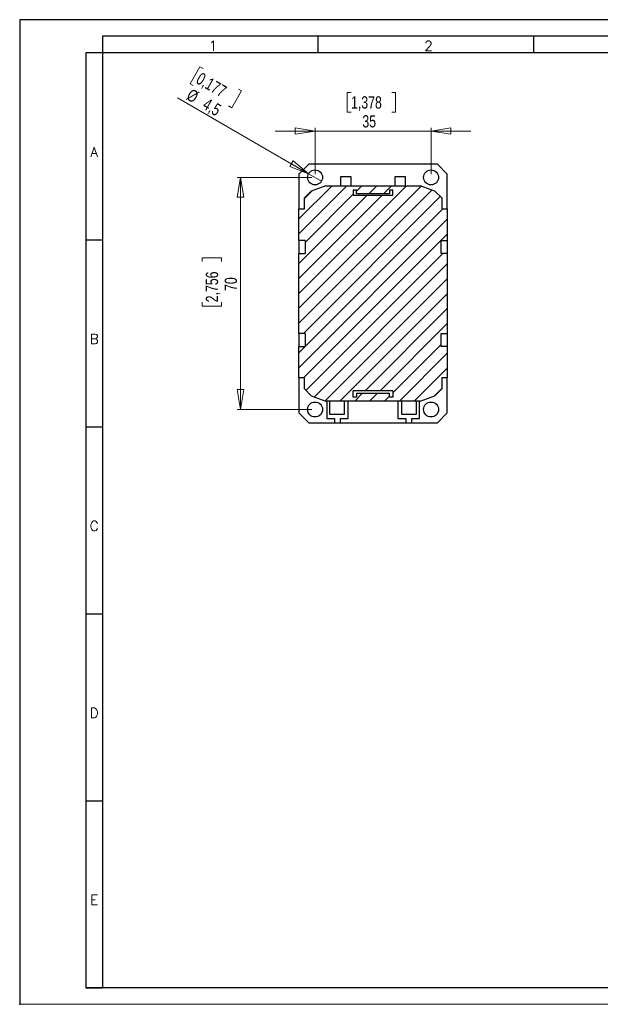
# Model space of a CAD drawing. Header units: millimetres. Extents: x 0 to 420, y 0 to 297.
# Tile 1 of 16: x 0 to 175, y 0 to 297. Entities that reach past the tile are written whole.
import ezdxf

# ---------------------------------------------------------------- set-up
doc = ezdxf.new("R2010")
doc.units = ezdxf.units.MM
doc.header["$PDSIZE"] = -1
doc.layers.add('FORMATO', color=7, linetype='Continuous')
doc.styles.add('SLDTEXTSTYLE0', font='ROMANS')
doc.styles.add('SLDTEXTSTYLE3', font='TXT', dxfattribs={"width": 0.75})
doc.dimstyles.new('SLDDIMSTYLE0', dxfattribs={"dimtxt": 3.704167, "dimasz": 6, "dimexe": 0, "dimexo": 0.0625, "dimgap": 0.926042, "dimtad": 1, "dimdec": 1, "dimrnd": 1e-09, "dimzin": 12, "dimdsep": 46, "dimtxsty": 'SLDTEXTSTYLE3', "dimblk1": 'CLOSED', "dimblk2": 'CLOSED', "dimsah": 1, "dimcen": 0.09, "dimadec": 0, "dimazin": 3, "dimtfac": 1, "dimtdec": 1, "dimtofl": 0, "dimtmove": 0, "dimatfit": 3, "dimldrblk": 'CLOSED', "dimfxl": 0, "dimfrac": 2, "dimtolj": 1, "dimtzin": 12, "dimarcsym": 0})
doc.dimstyles.new('SLDDIMSTYLE1', dxfattribs={"dimtxt": 3.704167, "dimasz": 6, "dimexe": 0, "dimexo": 0.0625, "dimgap": 0.926042, "dimtad": 1, "dimdec": 1, "dimrnd": 1e-09, "dimzin": 12, "dimdsep": 46, "dimtxsty": 'SLDTEXTSTYLE3', "dimblk1": 'CLOSED', "dimblk2": 'CLOSED', "dimsah": 1, "dimcen": 0.09, "dimadec": 0, "dimazin": 3, "dimtfac": 1, "dimtdec": 1, "dimtmove": 0, "dimatfit": 0, "dimldrblk": 'CLOSED', "dimfxl": 0, "dimfrac": 2, "dimtolj": 1, "dimtzin": 12, "dimarcsym": 0})
doc.dimstyles.new('SLDDIMSTYLE2', dxfattribs={"dimtxt": 3.704167, "dimasz": 6, "dimexe": 0, "dimexo": 0.0625, "dimgap": 0.926042, "dimtad": 1, "dimdec": 1, "dimrnd": 1e-09, "dimzin": 12, "dimdsep": 46, "dimtxsty": 'SLDTEXTSTYLE3', "dimblk1": 'NONE', "dimblk2": 'CLOSED', "dimsah": 1, "dimcen": 0, "dimadec": 0, "dimazin": 3, "dimtfac": 1, "dimtdec": 1, "dimtmove": 0, "dimatfit": 3, "dimldrblk": 'NONE', "dimfxl": 0, "dimfrac": 2, "dimtolj": 1, "dimtzin": 12, "dimarcsym": 0})

# ---------------------------------------------------------------- blocks, each defined once
blk = doc.blocks.new('_CLOSED')
at = {"color": 0, "linetype": 'ByBlock', "lineweight": -2}
for p, q in [((-1, 0.166667), (0, 0)), ((-1, 0.166667), (-1, -0.166667)), ((0, 0), (-1, -0.166667)), ((0, 0), (-1, 0))]:
    blk.add_line(p, q, dxfattribs=at)
blk = doc.blocks.new('_D_3')
at = {"color": 7, "linetype": 'Continuous', "lineweight": 18}
for p, q in [((88.14, 249.42), (65.64, 249.42)), ((66.64, 249.42), (66.64, 179.42)), ((55.06, 224.06), (55.06, 225.19)), ((55.06, 225.19), (60.95, 225.19)), ((60.95, 225.19), (60.95, 224.06)), ((55.06, 211.75), (55.06, 210.62)), ((60.95, 210.62), (60.95, 211.75)), ((55.06, 210.62), (60.95, 210.62)), ((88.14, 179.42), (65.64, 179.42))]:
    blk.add_line(p, q, dxfattribs=at)
at = {"color": 7, "linetype": 'Continuous', "lineweight": 18, "xscale": 6, "yscale": 6}
for p, rotation in [((66.64, 249.42, 28.24), 90.00000000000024), ((66.64, 179.42, 28.24), 270.0000000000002)]:
    blk.add_blockref('_CLOSED', p, dxfattribs=dict(at, rotation=rotation))
at = {"color": 7, "linetype": 'Continuous', "lineweight": 18, "char_height": 3.704, "attachment_point": 1, "rotation": 90, "style": 'SLDTEXTSTYLE3'}
for s, insert in [('2,756', (56.17, 211.75)), ('70', (61.86, 215.17))]:
    blk.add_mtext(s, dxfattribs=dict(at, insert=insert))
blk = doc.blocks.new('_D_4')
at = {"color": 7, "linetype": 'Continuous', "lineweight": 18}
for p, q in [((99.99, 275), (98.86, 275)), ((98.86, 275), (98.86, 269.11)), ((112.3, 275), (113.43, 275)), ((113.43, 275), (113.43, 269.11)), ((98.86, 269.11), (99.99, 269.11)), ((113.43, 269.11), (112.3, 269.11)), ((89.14, 250.42), (89.14, 264.42)), ((124.14, 250.42), (124.14, 264.42)), ((89.14, 263.42), (77.14, 263.42)), ((89.14, 263.42), (124.14, 263.42)), ((124.14, 263.42), (136.14, 263.42))]:
    blk.add_line(p, q, dxfattribs=at)
at = {"color": 7, "linetype": 'Continuous', "lineweight": 18, "xscale": 6, "yscale": 6}
blk.add_blockref('_CLOSED', (89.14, 263.42, 28.24), dxfattribs=at)
at = {"color": 7, "linetype": 'Continuous', "lineweight": 18, "xscale": 6, "yscale": 6, "rotation": 180.0000000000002}
blk.add_blockref('_CLOSED', (124.14, 263.42, 28.24), dxfattribs=at)
at = {"color": 7, "linetype": 'Continuous', "lineweight": 18, "char_height": 3.704, "attachment_point": 1, "style": 'SLDTEXTSTYLE3'}
for s, insert in [('1,378', (99.99, 273.89)), ('35', (103.41, 268.2))]:
    blk.add_mtext(s, dxfattribs=dict(at, insert=insert))
blk = doc.blocks.new('_D_5')
at = {"color": 7, "linetype": 'Continuous', "lineweight": 18}
for p, q in [((54.35, 282.8), (51.4, 277.7)), ((55.32, 282.23), (54.35, 282.8)), ((51.4, 277.7), (52.38, 277.13)), ((87.19, 250.55), (47.62, 273.4)), ((66.96, 275.51), (64.02, 270.41)), ((65.99, 276.08), (66.96, 275.51)), ((64.02, 270.41), (63.04, 270.98)), ((87.19, 250.55), (91.09, 248.3))]:
    blk.add_line(p, q, dxfattribs=at)
at = {"color": 7, "linetype": 'Continuous', "lineweight": 18, "xscale": 6, "yscale": 6, "rotation": 330.0000000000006}
blk.add_blockref('_CLOSED', (87.19, 250.55, 28.24), dxfattribs=at)
at = {"color": 7, "linetype": 'Continuous', "lineweight": 18, "char_height": 3.704, "attachment_point": 1, "rotation": 330, "style": 'SLDTEXTSTYLE3'}
for s, insert in [('0,177', (54.77, 281.27)), ('%%c', (51.87, 276.37)), ('4,5', (56.71, 273.58))]:
    blk.add_mtext(s, dxfattribs=dict(at, insert=insert))
blk = doc.blocks.new('_NONE')

msp = doc.modelspace()

# ---------------------------------------------------------------- hatches: boundary and pattern name
at = {"linetype": 'Continuous', "lineweight": 18}
h = msp.add_hatch(dxfattribs=at)
h.set_pattern_fill('ANSI31', style=0)
h.paths.add_polyline_path([(85.94, 188.95), (85.94, 185.62), (87.97, 183.59), (92.42, 181.92), (120.86, 181.92), (125.31, 183.59), (127.34, 185.62), (127.34, 188.95), (129.04, 188.95), (129.04, 198.47), (127.14, 198.47), (127.14, 202.37), (129.04, 202.37), (129.04, 226.47), (127.14, 226.47), (127.14, 230.37), (129.04, 230.37), (129.04, 239.9), (127.34, 239.9), (127.34, 243.22), (125.31, 245.25), (120.86, 246.92), (92.42, 246.92), (87.97, 245.25), (85.94, 243.22), (85.94, 239.9), (84.24, 239.9), (84.24, 230.37), (86.14, 230.37), (86.14, 226.47), (84.24, 226.47), (84.24, 202.37), (86.14, 202.37), (86.14, 198.47), (84.24, 198.47), (84.24, 188.95)], flags=0)
h.paths.add_polyline_path([(101.64, 184.32), (101.64, 183.12), (100.64, 183.12), (100.64, 185.08), (112.64, 185.08), (112.64, 183.12), (111.64, 183.12), (111.64, 184.32)], flags=0)
h.paths.add_polyline_path([(111.64, 244.52), (111.64, 245.72), (112.64, 245.72), (112.64, 244.05), (100.64, 244.05), (100.64, 245.72), (101.64, 245.72), (101.64, 244.52)], flags=0)

# ---------------------------------------------------------------- linework, layer by layer
at = {"color": 7, "linetype": 'Continuous', "lineweight": 25}
for p, q in [((87.24, 253.42), (84.24, 250.42)), ((126.04, 253.42), (87.24, 253.42)), ((129.04, 250.42), (126.04, 253.42)), ((84.24, 250.42), (84.24, 239.9)), ((100.04, 249.62), (96.84, 249.62)), ((96.84, 249.62), (96.84, 246.92)), ((100.04, 246.92), (100.04, 249.62)), ((116.44, 249.62), (113.24, 249.62)), ((113.24, 249.62), (113.24, 246.92)), ((116.44, 246.92), (116.44, 249.62)), ((129.04, 239.9), (129.04, 250.42)), ((92.42, 246.92), (87.97, 245.25)), ((92.42, 246.92), (120.86, 246.92)), ((125.31, 245.25), (120.86, 246.92)), ((87.97, 245.25), (85.94, 243.22)), ((100.64, 245.72), (101.64, 245.72)), ((100.64, 245.72), (100.64, 244.05)), ((100.64, 244.05), (112.64, 244.05)), ((101.64, 244.52), (101.64, 245.72)), ((111.64, 244.52), (101.64, 244.52)), ((111.64, 245.72), (112.64, 245.72)), ((111.64, 245.72), (111.64, 244.52)), ((112.64, 244.05), (112.64, 245.72)), ((127.34, 243.22), (125.31, 245.25)), ((85.94, 239.9), (85.94, 243.22)), ((127.34, 243.22), (127.34, 239.9)), ((84.24, 230.37), (84.24, 239.9)), ((84.24, 239.9), (85.94, 239.9)), ((127.34, 239.9), (129.04, 239.9)), ((129.04, 239.9), (129.04, 230.37)), ((86.14, 230.37), (84.24, 230.37)), ((84.24, 230.37), (84.24, 226.47)), ((86.14, 230.37), (86.14, 226.47)), ((127.14, 226.47), (127.14, 230.37)), ((127.14, 230.37), (129.04, 230.37)), ((129.04, 230.37), (129.04, 226.47)), ((84.24, 202.37), (84.24, 226.47)), ((84.24, 226.47), (86.14, 226.47)), ((129.04, 226.47), (127.14, 226.47)), ((129.04, 226.47), (129.04, 202.37)), ((86.14, 202.37), (84.24, 202.37)), ((84.24, 202.37), (84.24, 198.47)), ((86.14, 202.37), (86.14, 198.47)), ((127.14, 202.37), (129.04, 202.37)), ((127.14, 198.47), (127.14, 202.37)), ((129.04, 202.37), (129.04, 198.47)), ((84.24, 188.95), (84.24, 198.47)), ((84.24, 198.47), (86.14, 198.47)), ((129.04, 198.47), (127.14, 198.47)), ((129.04, 198.47), (129.04, 188.95)), ((85.94, 188.95), (84.24, 188.95)), ((84.24, 188.95), (84.24, 178.42)), ((85.94, 185.62), (85.94, 188.95)), ((129.04, 188.95), (127.34, 188.95)), ((127.34, 188.95), (127.34, 185.62)), ((129.04, 178.42), (129.04, 188.95)), ((85.94, 185.62), (87.97, 183.59)), ((112.64, 185.08), (100.64, 185.08)), ((100.64, 183.12), (100.64, 185.08)), ((101.64, 184.32), (111.64, 184.32)), ((101.64, 184.32), (101.64, 183.12)), ((111.64, 183.12), (111.64, 184.32)), ((112.64, 185.08), (112.64, 183.12)), ((125.31, 183.59), (127.34, 185.62)), ((87.97, 183.59), (92.42, 181.92)), ((120.86, 181.92), (92.42, 181.92)), ((92.64, 181.92), (92.64, 176.72)), ((93.64, 177.92), (93.64, 181.92)), ((97.94, 181.92), (97.94, 177.92)), ((99.14, 176.72), (99.14, 181.92)), ((101.64, 183.12), (100.64, 183.12)), ((112.64, 183.12), (111.64, 183.12)), ((114.14, 181.92), (114.14, 176.72)), ((115.34, 177.92), (115.34, 181.92)), ((119.64, 181.92), (119.64, 177.92)), ((120.64, 176.72), (120.64, 181.92)), ((120.86, 181.92), (125.31, 183.59)), ((84.24, 178.42), (87.24, 175.42)), ((126.04, 175.42), (129.04, 178.42)), ((87.24, 175.42), (94.99, 175.42)), ((92.64, 176.72), (94.99, 176.72)), ((97.94, 177.92), (93.64, 177.92)), ((94.99, 176.72), (94.99, 175.42)), ((94.99, 175.42), (96.79, 175.42)), ((96.79, 176.72), (99.14, 176.72)), ((96.79, 175.42), (96.79, 176.72)), ((96.79, 175.42), (116.49, 175.42)), ((114.14, 176.72), (116.49, 176.72)), ((119.64, 177.92), (115.34, 177.92)), ((116.49, 176.72), (116.49, 175.42)), ((116.49, 175.42), (118.29, 175.42)), ((118.29, 175.42), (118.29, 176.72)), ((118.29, 176.72), (120.64, 176.72)), ((118.29, 175.42), (126.04, 175.42))]:
    msp.add_line(p, q, dxfattribs=at)
for centre in [(89.14, 249.42), (124.14, 249.42), (89.14, 179.42), (124.14, 179.42)]:
    msp.add_circle(centre, 2.25, dxfattribs=at)
at = {"layer": 'FORMATO'}
for p, q in [((420, 297), (0, 297)), ((0, 297), (0, 0)), ((415, 292), (25, 292)), ((25, 292), (25, 287)), ((90, 292), (90, 287)), ((155, 292), (155, 287)), ((20, 287), (20, 5)), ((25, 287), (20, 287)), ((25, 287), (25, 5)), ((415, 287), (25, 287)), ((20, 230.6), (25, 230.6)), ((20, 174.2), (25, 174.2)), ((20, 117.8), (25, 117.8)), ((20, 61.4), (25, 61.4)), ((415, 5), (19.92, 5)), ((20, 5), (25, 5))]:
    msp.add_line(p, q, dxfattribs=at)
at = {"layer": 'FORMATO', "lineweight": 18}
msp.add_line((0, 0), (420, 0), dxfattribs=at)
at = {"layer": 'FORMATO', "color": 7}
msp.add_point((0, 0), dxfattribs=at)

# ---------------------------------------------------------------- texts
at = {"layer": 'FORMATO', "char_height": 3, "attachment_point": 2, "style": 'SLDTEXTSTYLE0'}
for s, insert in [('1', (58.35, 290.6)), ('2', (123.35, 290.6)), ('A', (22.46, 258.59)), ('B', (22.47, 202.19)), ('C', (22.47, 145.79)), ('D', (22.47, 89.39)), ('E', (22.48, 32.99))]:
    msp.add_mtext(s, dxfattribs=dict(at, insert=insert))

# ---------------------------------------------------------------- dimensions: what is measured, and where the dimension line sits
at = {"color": 7, "linetype": 'Continuous', "lineweight": 18}
dim = msp.add_diameter_dim_2p(p1=(91.09, 248.3), p2=(87.19, 250.55), dimstyle='SLDDIMSTYLE2', dxfattribs=at)
dim.commit()
dim.dimension.update_dxf_attribs({"geometry": '_D_5', "text_midpoint": (54.5, 269.42), "dimtype": 163})
dim = msp.add_linear_dim(base=(124.14, 263.42), p1=(89.14, 249.42), p2=(124.14, 249.42), dimstyle='SLDDIMSTYLE1', dxfattribs=at)
dim.commit()
dim.dimension.update_dxf_attribs({"geometry": '_D_4', "text_midpoint": (106.15, 263.42), "dimtype": 160})
dim = msp.add_linear_dim(base=(66.64, 179.42), p1=(89.14, 249.42), p2=(89.14, 179.42), angle=90, dimstyle='SLDDIMSTYLE0', dxfattribs=at)
dim.commit()
dim.dimension.update_dxf_attribs({"geometry": '_D_3', "text_midpoint": (66.64, 217.91), "dimtype": 160})

doc.saveas('drawing.dxf')
